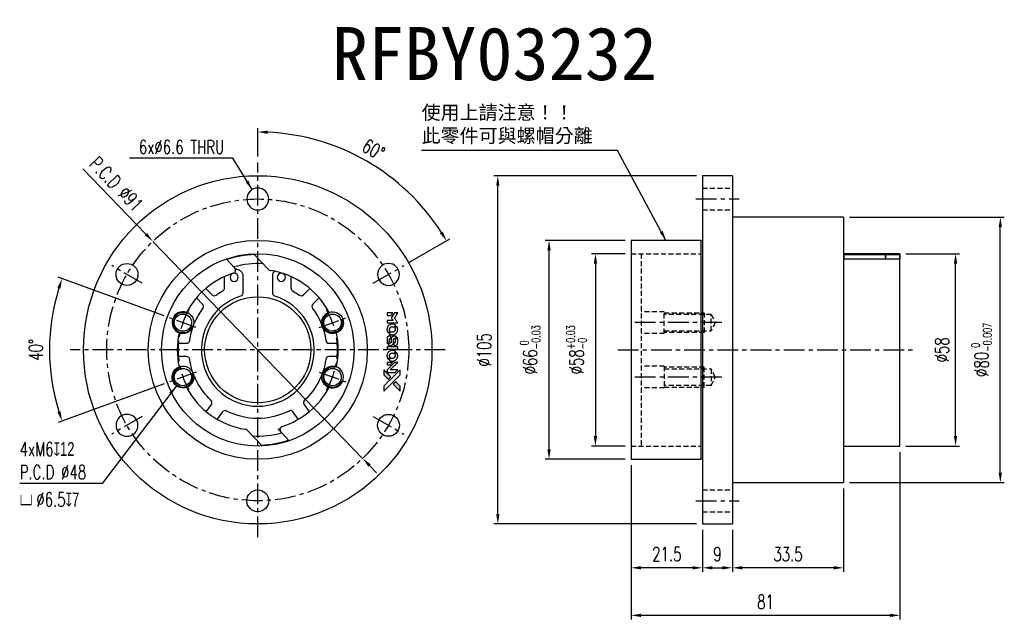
# Model space of a CAD drawing. Header units: millimetres. Extents: x -72 to 225, y -81 to 100.
import ezdxf
from ezdxf.enums import TextEntityAlignment as Align

# ---------------------------------------------------------------- set-up
doc = ezdxf.new("R2010")
doc.units = ezdxf.units.MM
doc.linetypes.add('CENTER', pattern=[2, 1.25, -0.25, 0.25, -0.25])
doc.linetypes.add('DASHED', pattern=[0.75, 0.5, -0.25])
for name, color, linetype in [('CHA', 7, 'Continuous'), ('CL', 1, 'CENTER'), ('DIM', 4, 'Continuous'), ('HID', 2, 'DASHED'), ('OUT', 3, 'Continuous')]:
    doc.layers.add(name, color=color, linetype=linetype)
doc.styles.add('DIM-7', font='SIMPLEX.shx', dxfattribs={"width": 0.7, "bigfont": 'chineset.shx'})
doc.styles.add('T', font='kaiu.ttf')
doc.dimstyles.new('CNS', dxfattribs={"dimtxt": 3.5, "dimasz": 2.5, "dimexe": 1, "dimexo": 1.5, "dimgap": 0.09, "dimtad": 0, "dimdsep": 46, "dimtxsty": 'DIM-7', "dimcen": 0.09, "dimclrd": 1, "dimclre": 1, "dimclrt": 4, "dimadec": 0, "dimazin": 0, "dimtfac": 1, "dimtix": 1, "dimtmove": 2, "dimatfit": 3, "dimfxl": 1, "dimtvp": 0.971429, "dimtolj": 1, "dimarcsym": 0})

# ---------------------------------------------------------------- blocks, each defined once
blk = doc.blocks.new('*D0')
at = {"layer": 'DEFPOINTS', "color": 0}
for p in [(112.5, 29), (101.74, -29), (112.5, -29)]:
    blk.add_point(p, dxfattribs=at)
at = {"layer": 'DIM', "color": 0, "lineweight": -2}
for p, q in [((110.7, 29), (100.54, 29)), ((101.74, 26), (101.74, -26)), ((110.7, -29), (100.54, -29))]:
    blk.add_line(p, q, dxfattribs=at)
at = {"layer": 'DIM', "color": 0}
for points in [[(101.24, 26), (102.24, 26), (101.74, 29)], [(101.24, -26), (102.24, -26), (101.74, -29)]]:
    blk.add_solid(points, dxfattribs=at)
at = {"layer": 'DIM', "color": 0, "insert": (96.03, 0), "char_height": 4.2, "attachment_point": 5, "rotation": 90, "style": 'DIM-7'}
blk.add_mtext('\\A1;%%C58{\\H2.52;\\S+0.03^ -0;}', dxfattribs=at)
blk = doc.blocks.new('*D1')
at = {"layer": 'DEFPOINTS', "color": 0}
for p in [(87.77, 33), (112.5, 33), (112.5, -33)]:
    blk.add_point(p, dxfattribs=at)
at = {"layer": 'DIM', "color": 0, "lineweight": -2}
for p, q in [((110.7, 33), (86.57, 33)), ((87.77, -30), (87.77, 30)), ((110.7, -33), (86.57, -33))]:
    blk.add_line(p, q, dxfattribs=at)
at = {"layer": 'DIM', "color": 0}
for points in [[(87.27, 30), (88.27, 30), (87.77, 33)], [(87.27, -30), (88.27, -30), (87.77, -33)]]:
    blk.add_solid(points, dxfattribs=at)
at = {"layer": 'DIM', "color": 0, "insert": (82.06, 0), "char_height": 4.2, "attachment_point": 5, "rotation": 90, "style": 'DIM-7'}
blk.add_mtext('\\A1;%%C66{\\H2.52;\\S 0^ -0.03;}', dxfattribs=at)
blk = doc.blocks.new('*D2')
at = {"layer": 'DEFPOINTS', "color": 0}
for p in [(72.33, 52.5), (134, 52.5), (134, -52.5)]:
    blk.add_point(p, dxfattribs=at)
at = {"layer": 'DIM', "color": 0, "lineweight": -2}
for p, q in [((132.2, 52.5), (71.13, 52.5)), ((72.33, -49.5), (72.33, 49.5)), ((132.2, -52.5), (71.13, -52.5))]:
    blk.add_line(p, q, dxfattribs=at)
at = {"layer": 'DIM', "color": 0}
for points in [[(71.83, 49.5), (72.83, 49.5), (72.33, 52.5)], [(71.83, -49.5), (72.83, -49.5), (72.33, -52.5)]]:
    blk.add_solid(points, dxfattribs=at)
at = {"layer": 'DIM', "color": 0, "insert": (68.25, 0), "char_height": 4.2, "attachment_point": 5, "rotation": 90, "style": 'DIM-7'}
blk.add_mtext('\\A1;%%C105', dxfattribs=at)
blk = doc.blocks.new('*D3')
at = {"layer": 'DEFPOINTS', "color": 0}
for p in [(112.5, -33), (134, -52.5), (112.5, -65.71)]:
    blk.add_point(p, dxfattribs=at)
at = {"layer": 'DIM', "color": 0, "lineweight": -2}
for p, q in [((112.5, -34.8), (112.5, -66.91)), ((134, -54.3), (134, -66.91)), ((131, -65.71), (115.5, -65.71))]:
    blk.add_line(p, q, dxfattribs=at)
at = {"layer": 'DIM', "color": 0}
for points in [[(115.5, -65.21), (115.5, -66.21), (112.5, -65.71)], [(131, -65.21), (131, -66.21), (134, -65.71)]]:
    blk.add_solid(points, dxfattribs=at)
at = {"layer": 'DIM', "color": 0, "insert": (123.25, -61.63), "char_height": 4.2, "attachment_point": 5, "style": 'DIM-7'}
blk.add_mtext('\\A1;21.5', dxfattribs=at)
blk = doc.blocks.new('*D4')
at = {"layer": 'DEFPOINTS', "color": 0}
for p in [(134, -52.5), (143, -52.5), (143, -65.71)]:
    blk.add_point(p, dxfattribs=at)
at = {"layer": 'DIM', "color": 0, "lineweight": -2}
for p, q in [((134, -54.3), (134, -66.91)), ((143, -54.3), (143, -66.91)), ((137, -65.71), (140, -65.71))]:
    blk.add_line(p, q, dxfattribs=at)
at = {"layer": 'DIM', "color": 0}
for points in [[(137, -65.21), (137, -66.21), (134, -65.71)], [(140, -65.21), (140, -66.21), (143, -65.71)]]:
    blk.add_solid(points, dxfattribs=at)
at = {"layer": 'DIM', "color": 0, "insert": (138.5, -61.63), "char_height": 4.2, "attachment_point": 5, "style": 'DIM-7'}
blk.add_mtext('\\A1;9', dxfattribs=at)
blk = doc.blocks.new('*D5')
at = {"layer": 'DEFPOINTS', "color": 0}
for p in [(176.5, -40), (143, -52.5), (143, -65.71)]:
    blk.add_point(p, dxfattribs=at)
at = {"layer": 'DIM', "color": 0, "lineweight": -2}
for p, q in [((176.5, -41.8), (176.5, -66.91)), ((143, -54.3), (143, -66.91)), ((173.5, -65.71), (146, -65.71))]:
    blk.add_line(p, q, dxfattribs=at)
at = {"layer": 'DIM', "color": 0}
for points in [[(146, -65.21), (146, -66.21), (143, -65.71)], [(173.5, -65.21), (173.5, -66.21), (176.5, -65.71)]]:
    blk.add_solid(points, dxfattribs=at)
at = {"layer": 'DIM', "color": 0, "insert": (159.75, -61.63), "char_height": 4.2, "attachment_point": 5, "style": 'DIM-7'}
blk.add_mtext('\\A1;33.5', dxfattribs=at)
blk = doc.blocks.new('*D6')
at = {"layer": 'DEFPOINTS', "color": 0}
for p in [(193.5, -29), (112.5, -33), (112.5, -80.05)]:
    blk.add_point(p, dxfattribs=at)
at = {"layer": 'DIM', "color": 0, "lineweight": -2}
for p, q in [((193.5, -30.8), (193.5, -81.25)), ((112.5, -34.8), (112.5, -81.25)), ((190.5, -80.05), (115.5, -80.05))]:
    blk.add_line(p, q, dxfattribs=at)
at = {"layer": 'DIM', "color": 0}
for points in [[(115.5, -79.55), (115.5, -80.55), (112.5, -80.05)], [(190.5, -79.55), (190.5, -80.55), (193.5, -80.05)]]:
    blk.add_solid(points, dxfattribs=at)
at = {"layer": 'DIM', "color": 0, "insert": (153, -75.97), "char_height": 4.2, "attachment_point": 5, "style": 'DIM-7'}
blk.add_mtext('\\A1;81', dxfattribs=at)
blk = doc.blocks.new('*D7')
at = {"layer": 'DEFPOINTS', "color": 0}
for p in [(193.5, 29), (210.25, 29), (193.5, -29)]:
    blk.add_point(p, dxfattribs=at)
at = {"layer": 'DIM', "color": 0, "lineweight": -2}
for p, q in [((195.3, 29), (211.45, 29)), ((210.25, -26), (210.25, 26)), ((195.3, -29), (211.45, -29))]:
    blk.add_line(p, q, dxfattribs=at)
at = {"layer": 'DIM', "color": 0}
for points in [[(209.75, 26), (210.75, 26), (210.25, 29)], [(209.75, -26), (210.75, -26), (210.25, -29)]]:
    blk.add_solid(points, dxfattribs=at)
at = {"layer": 'DIM', "color": 0, "insert": (206.17, 0), "char_height": 4.2, "attachment_point": 5, "rotation": 90, "style": 'DIM-7'}
blk.add_mtext('\\A1;%%C58', dxfattribs=at)
blk = doc.blocks.new('*D8')
at = {"layer": 'DEFPOINTS', "color": 0}
for p in [(176.5, 40), (223.74, 40), (176.5, -40)]:
    blk.add_point(p, dxfattribs=at)
at = {"layer": 'DIM', "color": 0, "lineweight": -2}
for p, q in [((178.3, 40), (224.94, 40)), ((223.74, -37), (223.74, 37)), ((178.3, -40), (224.94, -40))]:
    blk.add_line(p, q, dxfattribs=at)
at = {"layer": 'DIM', "color": 0}
for points in [[(223.24, 37), (224.24, 37), (223.74, 40)], [(223.24, -37), (224.24, -37), (223.74, -40)]]:
    blk.add_solid(points, dxfattribs=at)
at = {"layer": 'DIM', "color": 0, "insert": (218.03, 0), "char_height": 4.2, "attachment_point": 5, "rotation": 90, "style": 'DIM-7'}
blk.add_mtext('\\A1;%%C80{\\H2.52;\\S 0^ -0.007;}', dxfattribs=at)
blk = doc.blocks.new('*D9')
at = {"layer": 'DEFPOINTS', "color": 0}
for p in [(-26.55, 9.66), (-62.32, 7.28), (-18.51, 6.74), (-18.51, -6.74), (-26.55, -9.66)]:
    blk.add_point(p, dxfattribs=at)
at = {"layer": 'DIM', "color": 0, "lineweight": -2}
for p, q in [((-28.24, 10.28), (-60.09, 21.87)), ((-28.24, -10.28), (-60.09, -21.87))]:
    blk.add_line(p, q, dxfattribs=at)
blk.add_arc((0, 0), 62.75, 162.7396, 197.2604, dxfattribs=at)
at = {"layer": 'DIM', "color": 0}
for points in [[(-60.39, 18.78), (-59.45, 18.46), (-58.96, 21.46)], [(-59.45, -18.46), (-60.39, -18.78), (-58.96, -21.46)]]:
    blk.add_solid(points, dxfattribs=at)
at = {"layer": 'DIM', "color": 0, "insert": (-66.83, 0), "char_height": 4.2, "attachment_point": 5, "rotation": 90, "style": 'DIM-7'}
blk.add_mtext('\\A1;40°', dxfattribs=at)
blk = doc.blocks.new('*D10')
at = {"layer": 'DEFPOINTS', "color": 0}
for p in [(0, 56.5), (42.22, 50.32), (43.99, 25.4), (34.81, 20.1), (0, -56.5)]:
    blk.add_point(p, dxfattribs=at)
at = {"layer": 'DIM', "color": 0, "lineweight": -2}
for p, q in [((0, 58.3), (0, 66.89)), ((45.55, 26.3), (57.92, 33.44))]:
    blk.add_line(p, q, dxfattribs=at)
blk.add_arc((0, 0), 65.69, 32.6171, 87.3829, dxfattribs=at)
at = {"layer": 'DIM', "color": 0}
for points in [[(2.99, 65.12), (3.01, 66.12), (0, 65.69)], [(55.75, 35.67), (54.9, 35.15), (56.89, 32.84)]]:
    blk.add_solid(points, dxfattribs=at)
at = {"layer": 'DIM', "color": 0, "insert": (34.88, 60.42), "char_height": 4.2, "attachment_point": 5, "rotation": 330, "style": 'DIM-7'}
blk.add_mtext('\\A1;60°', dxfattribs=at)
blk = doc.blocks.new('*D11')
at = {"layer": 'DEFPOINTS', "color": 0}
for p in [(-31.61, 32.72), (31.61, -32.72)]:
    blk.add_point(p, dxfattribs=at)
at = {"layer": 'DIM', "color": 0, "lineweight": -2}
for p, q in [((-52.7, 54.55), (-33.7, 34.88)), ((31.61, -32.72), (-31.61, 32.72)), ((33.7, -34.88), (35.78, -37.04))]:
    blk.add_line(p, q, dxfattribs=at)
at = {"layer": 'DIM', "color": 0}
for points in [[(-33.34, 35.23), (-34.06, 34.53), (-31.61, 32.72)], [(34.06, -34.53), (33.34, -35.23), (31.61, -32.72)]]:
    blk.add_solid(points, dxfattribs=at)
at = {"layer": 'DIM', "color": 0, "insert": (-42.59, 49.96), "char_height": 4.2, "attachment_point": 5, "rotation": 314.0106, "style": 'DIM-7'}
blk.add_mtext('\\A1;P.C.D ∅91', dxfattribs=at)

msp = doc.modelspace()

# ---------------------------------------------------------------- hatches: boundary and pattern name
at = {"layer": 'DIM'}
h = msp.add_hatch(color=7, dxfattribs=at)
h.dxf.hatch_style = 1
h.paths.add_polyline_path([(42.904, -12.445), (42.904, -11.682), (42.904, -10.92), (42.242, -10.263, 0.000288), (41.988, -10.011, 0.0004789), (41.774, -9.799, 0.000013), (41.579, -9.607, 0.197177), (41.576, -9.606, 0.1974966), (41.574, -9.607, 0.00004), (41.463, -9.717, 0.0008343), (41.34, -9.839, 0.0005055), (41.195, -9.984), (40.817, -10.362), (41.861, -11.403)])
h.paths.add_polyline_path([(39.334, -8.875), (39.712, -8.496, 0.0004761), (39.858, -8.351, 0.0007888), (39.98, -8.228, 0.000035), (40.09, -8.116, 0.1975803), (40.091, -8.114, 0.198396), (40.09, -8.111, 0.000019), (39.94, -7.96, 0.000582), (39.773, -7.793, 0.000351), (39.576, -7.596, 0.000108), (38.737, -6.761, 0.0006916), (38.312, -6.339, 0.0000771), (38.018, -6.048, 0.1975268), (38.008, -6.044, 0.4101817), (38.003, -6.049, 0.0004931), (38.001, -6.204, 0.0024238), (37.999, -6.42, 0.0005294), (37.999, -6.792), (37.999, -7.54), (38.666, -8.207)])

# ---------------------------------------------------------------- linework, layer by layer
at = {"layer": 'CL', "color": 7, "ltscale": 5}
for p, q in [((0, -56.5), (0, 56.5)), ((132.002, 45.5), (145.002, 45.5)), ((-34.814, 20.1), (-43.994, 25.4)), ((34.814, 20.1), (43.994, 25.4)), ((-18.512, 6.738), (-26.546, 9.662)), ((18.512, 6.738), (26.546, 9.662)), ((139.852, 8.208), (113.502, 8.208)), ((56.5, 0), (-56.5, 0)), ((108.502, 0), (197.502, 0)), ((-18.512, -6.738), (-26.546, -9.662)), ((18.512, -6.738), (26.546, -9.662)), ((139.852, -8.208), (113.502, -8.208)), ((-34.814, -20.1), (-43.994, -25.4)), ((34.814, -20.1), (43.994, -25.4)), ((132.002, -45.5), (145.002, -45.5))]:
    msp.add_line(p, q, dxfattribs=at)
msp.add_circle((0, 0), 45.5, dxfattribs=at)
for start, end in [(149.72829, 210.27171), (329.72829, 30.27171)]:
    msp.add_arc((0, 0), 24, start, end, dxfattribs=at)
at = {"layer": 'DIM', "color": 7}
for points in [[(41.682, 11.154), (41.196, 11.154), (41.115, 11.021, -0.000297), (41.065, 10.939, -0.000037), (40.956, 10.761, -0.000043), (40.827, 10.55, -0.000036), (40.689, 10.325, 0.000044), (40.554, 10.105, 0.000063), (40.434, 9.909, 0.000035), (40.332, 9.743, 0.0009), (40.305, 9.698), (40.265, 9.633), (40.318, 9.548, 0.001175), (40.348, 9.499, 0.000208), (40.405, 9.407, 0.000225), (40.472, 9.299, 0.000203), (40.542, 9.188, -0.000711), (40.608, 9.082, -0.001119), (40.664, 8.99, -0.000263), (40.714, 8.91, -0.04589), (40.718, 8.901, -0.519312), (40.713, 8.893, -0.001914), (40.583, 8.891, -0.003124), (40.368, 8.889, -0.000285), (39.833, 8.889), (38.944, 8.889), (38.944, 8.578, 0.001727), (38.944, 8.356, 0.025279), (38.949, 8.278, 0.073886), (38.961, 8.232, 0.07426), (38.986, 8.192, 0.03264), (38.995, 8.182, 0.01784), (39.009, 8.17, 0.017712), (39.023, 8.16, 0.026854), (39.036, 8.152), (39.067, 8.135), (40.619, 8.133), (42.17, 8.131), (42.159, 8.148, -0.004595), (42.152, 8.16, -0.00016), (42.122, 8.207, -0.000298), (42.088, 8.263, -0.000208), (42.049, 8.326, 0.000986), (41.934, 8.511, 0.00025), (41.746, 8.811, 0.000268), (41.546, 9.13, 0.000436), (41.376, 9.401, -0.002932), (41.32, 9.491, -0.004718), (41.274, 9.567, -0.001113), (41.234, 9.635, -0.227179), (41.234, 9.642, -0.045982), (41.238, 9.65, -0.000145), (41.293, 9.741, -0.000825), (41.356, 9.843, -0.000517), (41.43, 9.962, 0.000056), (41.685, 10.373, 0.000289), (41.826, 10.599, 0.000481), (41.93, 10.768, 0.000418), (42.04, 10.946), (42.168, 11.154)], [(39.799, 11.154), (38.944, 11.154), (38.944, 10.842, 0.000842), (38.944, 10.644, 0.010591), (38.946, 10.569, 0.028995), (38.95, 10.527, 0.069543), (38.959, 10.498, 0.051063), (38.976, 10.47, 0.039932), (38.999, 10.444, 0.039414), (39.026, 10.421, 0.045845), (39.056, 10.405, 0.094811), (39.085, 10.398, 0.007124), (39.169, 10.395, 0.004713), (39.313, 10.393, 0.000534), (39.637, 10.393), (40.192, 10.393), (40.24, 10.472, 0.000828), (40.381, 10.7, 0.000879), (40.518, 10.925, 0.000048), (40.652, 11.144, 0.137596), (40.654, 11.15, 0.413028), (40.652, 11.152, 0.000016), (40.403, 11.153, 0.000623), (40.127, 11.154, 0.000374)], [(41.499, 7.446, 0.064158), (41.127, 7.645, 0.06356), (40.714, 7.744, 0.064004), (40.293, 7.736, 0.066747), (39.894, 7.621, 0.04321), (39.645, 7.484, 0.044737), (39.426, 7.308, 0.044901), (39.242, 7.097, 0.044184), (39.098, 6.855, 0.026293), (39.021, 6.671, 0.033344), (38.97, 6.494, 0.033227), (38.944, 6.311, 0.025815), (38.938, 6.11, 0.023119), (38.952, 5.918, 0.031044), (38.983, 5.746, 0.031337), (39.035, 5.581, 0.024258), (39.112, 5.408, 0.015622), (39.144, 5.348, 0.008495), (39.188, 5.275, 0.008415), (39.233, 5.207, 0.020814), (39.269, 5.158), (39.286, 5.136), (39.52, 5.367, 0.002843), (39.693, 5.54, 0.033917), (39.755, 5.612, 0.087906), (39.782, 5.666, 0.073302), (39.791, 5.729, 0.022047), (39.79, 5.76, 0.026465), (39.786, 5.788, 0.022233), (39.778, 5.82, 0.009985), (39.765, 5.861, -0.039011), (39.728, 6.01, -0.044398), (39.716, 6.157, -0.045096), (39.731, 6.301, -0.04265), (39.771, 6.444, -0.071154), (39.882, 6.644, -0.068827), (40.045, 6.809, -0.068713), (40.247, 6.922, -0.070507), (40.471, 6.976, -0.028605), (40.567, 6.98, -0.031418), (40.659, 6.972, -0.031044), (40.751, 6.953, -0.02668), (40.845, 6.921, 0.038913), (40.9, 6.904, 0.043732), (40.955, 6.897, 0.047754), (41.006, 6.899, 0.075756), (41.047, 6.912, 0.07294), (41.069, 6.926, 0.003456), (41.133, 6.985, 0.005023), (41.213, 7.063, 0.002422), (41.316, 7.163, 0.000819), (41.407, 7.254, 0.001349), (41.484, 7.331, 0.0001), (41.552, 7.401, 0.205335), (41.554, 7.404, 0.219821), (41.552, 7.406, 0.002494), (41.538, 7.418, 0.007089), (41.52, 7.431, 0.004494)], [(42.153, 6.313, 0.024131), (42.132, 6.45, 0.022344), (42.097, 6.589, 0.021883), (42.049, 6.727, 0.020884), (41.988, 6.863, 0.010669), (41.948, 6.94, 0.010389), (41.904, 7.016, 0.010913), (41.861, 7.083, 0.022227), (41.824, 7.134), (41.809, 7.153), (41.569, 6.909, 0.002452), (41.476, 6.814, 0.003628), (41.396, 6.729, 0.001662), (41.328, 6.656, 0.070159), (41.316, 6.639, 0.047671), (41.311, 6.625, 0.018624), (41.306, 6.605, 0.017921), (41.302, 6.582, 0.018804), (41.3, 6.56, 0.018255), (41.3, 6.53, 0.041312), (41.302, 6.507, 0.037164), (41.308, 6.483, 0.012342), (41.321, 6.449, -0.015101), (41.351, 6.368, -0.035998), (41.367, 6.305, -0.033244), (41.374, 6.238, -0.011249), (41.377, 6.14, -0.004059), (41.376, 6.06, -0.019693), (41.373, 6.015, -0.027943), (41.368, 5.978, -0.014411), (41.357, 5.932, -0.033089), (41.319, 5.823, -0.033887), (41.268, 5.721, -0.034021), (41.204, 5.627, -0.033942), (41.127, 5.542, -0.02816), (41.04, 5.467, -0.035032), (40.95, 5.407, -0.035269), (40.854, 5.362, -0.029196), (40.746, 5.326, -0.037862), (40.621, 5.303, -0.043657), (40.5, 5.301, -0.043064), (40.38, 5.32, -0.035184), (40.255, 5.36, 0.033699), (40.196, 5.38, 0.052815), (40.143, 5.387, 0.059167), (40.094, 5.383, 0.058972), (40.048, 5.368, 0.059208), (40.012, 5.346, 0.021125), (39.966, 5.306, 0.008691), (39.891, 5.232, 0.000851), (39.712, 5.051, 0.001873), (39.622, 4.958, 0.013884), (39.58, 4.912, 0.022355), (39.558, 4.884, 0.341453), (39.558, 4.873, 0.073011), (39.584, 4.85, 0.004587), (39.669, 4.794, 0.00748), (39.758, 4.74, 0.016837), (39.827, 4.702, 0.028606), (39.994, 4.628, 0.031352), (40.165, 4.576, 0.031004), (40.342, 4.546, 0.0268), (40.53, 4.536, 0.026698), (40.73, 4.547, 0.03002), (40.919, 4.579, 0.030357), (41.101, 4.633, 0.028554), (41.28, 4.709, 0.062944), (41.611, 4.93, 0.062206), (41.878, 5.227, 0.062448), (42.063, 5.579, 0.064355), (42.153, 5.963, 0.017377), (42.158, 6.039, 0.008369), (42.16, 6.138, 0.008367), (42.158, 6.236, 0.01757)], [(40.077, 4.051, 0.065483), (40.058, 4.088, 0.053271), (40.03, 4.122, 0.052018), (39.994, 4.15, 0.0556), (39.954, 4.169, 0.036839), (39.928, 4.176, 0.026922), (39.899, 4.18, 0.016905), (39.858, 4.182, 0.004317), (39.791, 4.182, 0.016369), (39.652, 4.177, 0.029936), (39.54, 4.162, 0.03418), (39.441, 4.136, 0.031327), (39.344, 4.096, 0.046935), (39.225, 4.024, 0.054053), (39.127, 3.933, 0.053701), (39.051, 3.824, 0.045364), (38.994, 3.694, 0.032479), (38.964, 3.579, 0.03386), (38.95, 3.463, 0.013578), (38.945, 3.28, 0.001155), (38.946, 2.81, 0.000413), (38.948, 2.406, 0.005008), (38.95, 2.251, 0.013199), (38.955, 2.163, 0.033956), (38.964, 2.101, 0.013909), (38.98, 2.036, 0.010864), (39.001, 1.966, 0.010938), (39.023, 1.902, 0.028702), (39.043, 1.858), (39.06, 1.825), (39.388, 2.149), (39.717, 2.473), (39.717, 2.851, -0.001504), (39.717, 3.013, -0.00328), (39.718, 3.138, -0.001901), (39.721, 3.235, -0.061333), (39.724, 3.258, -0.063621), (39.738, 3.291, -0.048633), (39.761, 3.323, -0.046769), (39.79, 3.35, -0.047961), (39.824, 3.372, -0.02678), (39.853, 3.385, -0.050957), (39.877, 3.392, -0.029398), (39.91, 3.395, -0.00401), (39.979, 3.398), (40.091, 3.401), (40.091, 3.705, 0.001061), (40.09, 3.887, 0.009147), (40.089, 3.969, 0.020721), (40.084, 4.017, 0.051619)], [(41.74, 4.008, 0.023289), (41.663, 4.058, 0.026845), (41.586, 4.097, 0.026047), (41.502, 4.129, 0.019751), (41.408, 4.155, 0.013249), (41.355, 4.166, 0.025169), (41.312, 4.172, 0.016532), (41.258, 4.174, 0.002937), (41.156, 4.175, 0.003317), (41.066, 4.174, 0.011808), (41.008, 4.172, 0.01777), (40.964, 4.168, 0.021476), (40.924, 4.161, 0.04325), (40.753, 4.108, 0.045753), (40.597, 4.027, 0.04649), (40.461, 3.92, 0.047672), (40.349, 3.791, 0.025315), (40.313, 3.735, 0.015208), (40.276, 3.666, 0.01512), (40.243, 3.594, 0.022488), (40.219, 3.529, 0.027857), (40.192, 3.427, 0.034138), (40.18, 3.33, 0.014286), (40.175, 3.182, 0.00124), (40.174, 2.806, -0.00103), (40.173, 2.575, -0.002552), (40.172, 2.405, -0.001594), (40.169, 2.277, -0.047676), (40.166, 2.245, -0.085307), (40.143, 2.188, -0.097789), (40.104, 2.146, -0.085947), (40.047, 2.118, -0.051339), (39.973, 2.104, 0.014634), (39.947, 2.101, 0.015028), (39.922, 2.097, 0.014927), (39.901, 2.092, 0.059415), (39.888, 2.087, 0.070595), (39.861, 2.067, 0.00028), (39.592, 1.801, 0.000111), (39.316, 1.528, 0.200239), (39.311, 1.516, 0.268906), (39.316, 1.509, 0.001866), (39.382, 1.471, 0.007532), (39.446, 1.436, 0.017818), (39.495, 1.413, 0.013256), (39.549, 1.391, 0.011636), (39.607, 1.371, 0.011528), (39.666, 1.353, 0.012303), (39.724, 1.339, 0.0423), (39.815, 1.327, 0.013657), (39.952, 1.324, 0.013857), (40.09, 1.329, 0.037428), (40.186, 1.342, 0.014927), (40.251, 1.358, 0.0122), (40.319, 1.379, 0.012518), (40.382, 1.402, 0.023062), (40.432, 1.424, 0.065961), (40.614, 1.547, 0.06055), (40.763, 1.716, 0.059676), (40.869, 1.918, 0.060497), (40.923, 2.139, 0.025683), (40.927, 2.186, 0.001528), (40.929, 2.329, 0.002124), (40.931, 2.509, 0.001173), (40.931, 2.729, -0.000809), (40.932, 3.115, -0.017164), (40.936, 3.23, -0.063931), (40.948, 3.29, -0.108429), (40.975, 3.334, -0.052941), (41.004, 3.359, -0.063675), (41.036, 3.375, -0.050562), (41.077, 3.385, -0.020337), (41.134, 3.391, 0.009897), (41.169, 3.394, 0.016482), (41.198, 3.398, 0.019019), (41.221, 3.403, 0.06043), (41.236, 3.408, 0.076267), (41.27, 3.433, 0.00054), (41.519, 3.685, 0.000307), (41.774, 3.944, 0.142594), (41.785, 3.964, 0.232419), (41.783, 3.97, 0.022995), (41.773, 3.982, 0.024627), (41.758, 3.995, 0.015407)], [(42.156, 3.305, 0.018538), (42.15, 3.354, 0.010695), (42.139, 3.411, 0.01068), (42.125, 3.469, 0.017678), (42.111, 3.517, 0.013849), (42.092, 3.571, 0.011814), (42.068, 3.627, 0.004513), (42.044, 3.679, 0.290035), (42.036, 3.684, 0.196418), (42.032, 3.682, 0.000124), (41.938, 3.59, 0.001477), (41.833, 3.486, 0.000898), (41.709, 3.363), (41.389, 3.043), (41.387, 2.641, -0.001471), (41.385, 2.338, -0.028714), (41.378, 2.245, -0.097073), (41.361, 2.192, -0.084199), (41.325, 2.148, -0.042698), (41.296, 2.126, -0.053912), (41.266, 2.112, -0.051004), (41.232, 2.104, -0.032967), (41.192, 2.101, 0.00807), (41.172, 2.101, 0.003023), (41.143, 2.1, 0.002994), (41.112, 2.098, 0.003629), (41.082, 2.096), (41.014, 2.092), (41.014, 1.784, 0.001618), (41.014, 1.638, 0.005206), (41.016, 1.54, 0.00535), (41.018, 1.472, 0.060675), (41.023, 1.446, 0.048484), (41.029, 1.431, 0.02389), (41.039, 1.414, 0.022812), (41.052, 1.396, 0.02462), (41.066, 1.38, 0.061781), (41.105, 1.349, 0.080179), (41.147, 1.332, 0.048561), (41.207, 1.323, 0.010021), (41.313, 1.321, 0.016602), (41.456, 1.326, 0.031409), (41.571, 1.341, 0.036474), (41.67, 1.368, 0.03439), (41.767, 1.41, 0.065928), (41.919, 1.516, 0.069066), (42.036, 1.656, 0.065697), (42.114, 1.829, 0.051559), (42.153, 2.032, 0.020904), (42.158, 2.14, 0.000451), (42.16, 2.671, 0.000419), (42.16, 3.204, 0.022759)], [(40.554, 0.952), (38.947, 0.95), (38.947, 0.635), (38.947, 0.32), (38.967, 0.282, 0.071429), (38.989, 0.251, 0.054799), (39.021, 0.224, 0.053585), (39.059, 0.204, 0.060698), (39.098, 0.194, 0.033975), (39.164, 0.189, 0.000112), (39.981, 0.189, 0.000726), (40.781, 0.19, 0.001084), (41.481, 0.194), (42.161, 0.199), (42.161, 0.576), (42.161, 0.954)], [(41.497, -0.484, 0.018008), (41.427, -0.438, 0.009842), (41.339, -0.387, 0.009807), (41.247, -0.339, 0.015716), (41.167, -0.302, 0.048467), (40.88, -0.212, 0.045841), (40.575, -0.176, 0.046006), (40.269, -0.197, 0.049638), (39.981, -0.273, 0.064819), (39.606, -0.472, 0.06695), (39.299, -0.758, 0.066691), (39.078, -1.116, 0.063505), (38.954, -1.526, 0.03135), (38.943, -1.631, 0.010439), (38.94, -1.785, 0.010391), (38.943, -1.939, 0.032408), (38.954, -2.042, 0.015696), (38.979, -2.164, 0.018095), (39.01, -2.278, 0.018551), (39.049, -2.386, 0.018352), (39.096, -2.492, 0.015568), (39.133, -2.562, 0.009832), (39.18, -2.642, 0.009795), (39.229, -2.716, 0.023727), (39.268, -2.768), (39.285, -2.789), (39.519, -2.558, 0.001528), (39.651, -2.427, 0.010022), (39.716, -2.36, 0.019586), (39.753, -2.317, 0.061865), (39.773, -2.284, 0.055054), (39.789, -2.235, 0.061607), (39.793, -2.185, 0.048725), (39.785, -2.126, 0.020221), (39.763, -2.05, -0.017722), (39.738, -1.968, -0.02685), (39.724, -1.895, -0.02759), (39.718, -1.822, -0.020233), (39.718, -1.741, -0.04793), (39.741, -1.586, -0.048386), (39.792, -1.439, -0.047866), (39.872, -1.304, -0.044964), (39.977, -1.182, -0.04333), (40.103, -1.081, -0.050921), (40.238, -1.009, -0.051473), (40.384, -0.966, -0.0459), (40.541, -0.951, -0.019014), (40.617, -0.954, -0.024114), (40.687, -0.963, -0.025081), (40.753, -0.978, -0.023892), (40.819, -1, 0.008624), (40.87, -1.018, 0.026486), (40.906, -1.029, 0.035074), (40.937, -1.034, 0.02756), (40.97, -1.035, 0.087163), (41.024, -1.024, 0.073291), (41.075, -0.995, 0.028074), (41.148, -0.932, 0.002594), (41.317, -0.764), (41.556, -0.525)], [(42.153, -1.612, 0.023681), (42.132, -1.478, 0.022402), (42.099, -1.345, 0.021929), (42.053, -1.212, 0.020503), (41.995, -1.081, 0.013745), (41.956, -1.006, 0.009767), (41.908, -0.925, 0.009658), (41.86, -0.85, 0.027804), (41.823, -0.802), (41.808, -0.783), (41.572, -1.019, 0.002053), (41.458, -1.133, 0.006738), (41.385, -1.21, 0.007826), (41.336, -1.264, 0.063909), (41.317, -1.292, 0.061532), (41.302, -1.334, 0.068674), (41.299, -1.377, 0.052072), (41.307, -1.429, 0.019648), (41.329, -1.498, -0.018366), (41.356, -1.583, -0.0288), (41.372, -1.658, -0.029061), (41.379, -1.734, -0.019155), (41.379, -1.821, -0.053809), (41.351, -2.01, -0.058833), (41.284, -2.183, -0.058566), (41.178, -2.335, -0.052525), (41.036, -2.466, -0.044733), (40.916, -2.539, -0.040573), (40.78, -2.593, -0.041123), (40.639, -2.624, -0.04951), (40.504, -2.629, -0.017369), (40.441, -2.622, -0.024255), (40.385, -2.612, -0.023787), (40.33, -2.596, -0.015798), (40.268, -2.573, 0.010631), (40.228, -2.558, 0.033653), (40.201, -2.55, 0.037806), (40.175, -2.546, 0.016307), (40.14, -2.545, 0.068179), (40.072, -2.555, 0.095747), (40.017, -2.582, 0.033418), (39.944, -2.647, 0.002133), (39.744, -2.851, 0.001452), (39.633, -2.966, 0.012393), (39.584, -3.019, 0.020479), (39.559, -3.051, 0.344362), (39.559, -3.063, 0.074287), (39.587, -3.088, 0.005454), (39.674, -3.144, 0.008391), (39.766, -3.199, 0.017097), (39.839, -3.239, 0.027375), (39.992, -3.304, 0.02835), (40.149, -3.351, 0.027723), (40.313, -3.381, 0.023913), (40.489, -3.394, 0.027047), (40.699, -3.389, 0.031685), (40.896, -3.36, 0.032425), (41.085, -3.308, 0.031013), (41.267, -3.231, 0.037914), (41.484, -3.102, 0.040153), (41.674, -2.945, 0.039834), (41.838, -2.758, 0.036173), (41.975, -2.541, 0.040752), (42.069, -2.329, 0.035885), (42.131, -2.095, 0.035491), (42.159, -1.852, 0.037615)], [(39.795, -3.771), (38.943, -3.771), (38.945, -4.089), (38.947, -4.406), (38.97, -4.443, 0.03146), (38.982, -4.46, 0.026444), (38.997, -4.476, 0.026444), (39.013, -4.49, 0.031457), (39.03, -4.502), (39.066, -4.525), (39.488, -4.527), (39.909, -4.529), (40.278, -4.156, 0.000745), (40.419, -4.013, 0.001228), (40.538, -3.891, 0.000087), (40.644, -3.781, 0.195134), (40.646, -3.777, 0.412117), (40.644, -3.775, 0.000048), (40.396, -3.773, 0.00109), (40.121, -3.772, 0.000653)], [(41.689, -3.771), (41.201, -3.771), (40.072, -4.902), (38.944, -6.032), (38.946, -6.347, 0.0008), (38.947, -6.55, 0.010795), (38.949, -6.624, 0.030495), (38.954, -6.665, 0.080372), (38.964, -6.692, 0.03816), (38.981, -6.719, 0.041799), (39.002, -6.742, 0.042486), (39.026, -6.761, 0.042078), (39.052, -6.776, 0.099276), (39.091, -6.785, 0.003302), (39.248, -6.787, 0.002586), (39.522, -6.788, 0.000204), (40.252, -6.787), (41.422, -6.785), (41.797, -6.409), (42.172, -6.032), (41.048, -6.029), (39.924, -6.025), (41.036, -4.919, 0.000253), (41.463, -4.493, 0.000412), (41.825, -4.131, 0.000041), (42.149, -3.807, 0.041338), (42.162, -3.792), (42.177, -3.771)], [(41.987, -6.94, -0.000056), (41.53, -7.397, -0.000021), (40.888, -8.037, -0.000021), (40.189, -8.734, -0.000025), (39.534, -9.387), (37.999, -10.919), (38.001, -11.678), (38.002, -12.437), (39.033, -11.413, 0.000274), (39.528, -10.921, 0.000123), (40.178, -10.274, 0.000121), (40.864, -9.589, 0.000165), (41.483, -8.972), (42.904, -7.553), (42.904, -6.789), (42.904, -6.025)], [(39.576, -7.596, 0.000108), (38.737, -6.761, 0.000692), (38.312, -6.339, 0.000077), (38.018, -6.048, 0.197527), (38.008, -6.044, 0.410182), (38.003, -6.049, 0.000493), (38.001, -6.204, 0.002424), (37.999, -6.42, 0.000529), (37.999, -6.792), (37.999, -7.54), (38.666, -8.207), (39.334, -8.875), (39.712, -8.496, 0.000476), (39.858, -8.351, 0.000789), (39.98, -8.228, 0.000035), (40.09, -8.116, 0.19758), (40.091, -8.114, 0.198396), (40.09, -8.111, 0.000019), (39.94, -7.96, 0.000582), (39.773, -7.793, 0.000351)], [(42.242, -10.263, 0.000288), (41.988, -10.011, 0.000479), (41.774, -9.799, 0.000013), (41.579, -9.607, 0.197177), (41.576, -9.606, 0.197497), (41.574, -9.607, 0.00004), (41.463, -9.717, 0.000836), (41.34, -9.839, 0.000505), (41.195, -9.984), (40.817, -10.362), (41.861, -11.403), (42.904, -12.445), (42.904, -11.682), (42.904, -10.92)]]:
    msp.add_lwpolyline(points, format="xyb", close=True, dxfattribs=at)
for centre, start, end in [((-22.553, 8.208), 66.41668, 340), ((22.553, 8.208), 113.58332, 20), ((-22.553, -8.208), 106.41668, 20), ((22.553, -8.208), 75, 340)]:
    msp.add_arc(centre, 3, start, end, dxfattribs=at)
at = {"layer": 'HID', "color": 7, "ltscale": 3}
for p, q in [((134.002, 48.8), (143.002, 48.8)), ((134.002, 42.2), (143.002, 42.2)), ((112.502, 29), (133.502, 29)), ((115.502, 29), (115.502, -29)), ((122.502, 11.458), (115.502, 11.458)), ((122.502, 4.958), (122.502, 11.458)), ((122.502, 11.208), (134.502, 11.208)), ((136.602, 10.708), (122.502, 10.708)), ((134.502, 11.208), (134.502, 5.208)), ((136.602, 10.708), (137.852, 8.208)), ((136.602, 5.708), (136.602, 10.708)), ((137.852, 8.208), (136.602, 5.708)), ((122.502, 4.958), (115.502, 4.958)), ((122.502, 5.708), (136.602, 5.708)), ((134.502, 5.208), (122.502, 5.208)), ((122.502, -4.958), (115.502, -4.958)), ((122.502, -4.958), (122.502, -11.458)), ((134.502, -5.208), (122.502, -5.208)), ((122.502, -5.708), (136.602, -5.708)), ((134.502, -11.208), (134.502, -5.208)), ((137.852, -8.208), (136.602, -5.708)), ((136.602, -5.708), (136.602, -10.708)), ((136.602, -10.708), (137.852, -8.208)), ((122.502, -11.458), (115.502, -11.458)), ((136.602, -10.708), (122.502, -10.708)), ((122.502, -11.208), (134.502, -11.208)), ((112.502, -29), (133.502, -29)), ((134.002, -42.2), (143.002, -42.2)), ((134.002, -48.8), (143.002, -48.8))]:
    msp.add_line(p, q, dxfattribs=at)
at = {"layer": 'OUT', "color": 7}
for p, q in [((143.002, 52.5), (134.002, 52.5)), ((134.002, 52.5), (134.002, 0)), ((143.002, 52.5), (143.002, 0)), ((176.502, 40), (143.002, 40)), ((176.502, 40), (176.502, 0)), ((133.502, 33), (112.502, 33)), ((112.502, 33), (112.502, 0)), ((133.502, 33), (133.502, 0)), ((134.002, 32.75), (133.502, 32.75)), ((-6.957, 24.747), (-9.503, 27.399)), ((-1.308, 28.971), (3.23, 24.246)), ((193.502, 29), (176.502, 29)), ((193.502, 28.971), (176.552, 28.971)), ((176.552, 28.971), (176.552, 27.399)), ((176.552, 28.73), (189.152, 28.73)), ((176.552, 27.399), (193.502, 27.399)), ((189.152, 27.399), (189.152, 28.73)), ((189.152, 28.73), (193.352, 28.73)), ((189.152, 28.73), (189.152, 27.399)), ((193.352, 28.73), (193.352, 27.399)), ((193.502, 29), (193.502, 28.971)), ((193.502, 28.971), (193.502, 27.399)), ((193.502, -29), (193.502, 27.399)), ((-6.957, 24.747), (-6.549, 24.322)), ((-10, 18.705), (-10, 22.092)), ((-4.5, 22.323), (-4.5, 17.139)), ((4.5, 17.139), (4.5, 22.323)), ((10, 22.092), (10, 18.705)), ((-15.675, 18.503), (-13.783, 16.611)), ((13.783, 16.611), (15.675, 18.503)), ((-16.611, 13.783), (-18.503, 15.675)), ((18.503, 15.675), (16.611, 13.783)), ((-24.167, 2), (-21.492, 2)), ((21.492, 2), (24.167, 2)), ((112.502, 0), (112.502, -33)), ((133.502, 0), (133.502, -33)), ((134.002, 0), (134.002, -52.5)), ((143.002, 0), (143.002, -52.5)), ((176.502, 0), (176.502, -40)), ((-21.492, -2), (-24.167, -2)), ((24.167, -2), (21.492, -2)), ((-15.5, -18.65), (-13.965, -16.458)), ((13.965, -16.458), (15.5, -18.65)), ((-10.689, -18.752), (-12.224, -20.944)), ((12.224, -20.944), (10.689, -18.752)), ((-3.23, -24.246), (1.308, -28.971)), ((6.957, -24.747), (6.162, -23.919)), ((9.503, -27.399), (6.957, -24.747)), ((176.502, -29), (193.502, -29)), ((112.502, -33), (133.502, -33)), ((133.502, -32.75), (134.002, -32.75)), ((143.002, -40), (176.502, -40)), ((134.002, -52.5), (143.002, -52.5))]:
    msp.add_line(p, q, dxfattribs=at)
for centre, radius in [((0, 0), 52.5), ((0, 0), 33), ((0, 0), 29), ((-39.404, 22.75), 3.3), ((0, 0), 16), ((-22.553, 8.208), 2.6), ((22.553, 8.208), 2.6), ((-22.553, -8.208), 2.6), ((22.553, -8.208), 2.6), ((39.404, -22.75), 3.3), ((0, -45.5), 3.3)]:
    msp.add_circle(centre, radius, dxfattribs=at)
at = {"layer": 'OUT', "color": 7, "extrusion": (0, 0, -1)}
for centre, radius in [((0, 45.5), 3.3), ((-39.404, 22.75), 3.3), ((7.107, 21.874), 1.25), ((-7.107, 21.874), 1.25), ((39.404, -22.75), 3.3)]:
    msp.add_circle(centre, radius, dxfattribs=at)
at = {"layer": 'OUT', "color": 7}
for centre, radius, start, end in [((0, 0), 28.75, 92.14569, 108.90012), ((-7.678, 24.054), 1, 287.70286, 43.8439), ((0, 0), 26, 86.48888, 106.04726), ((3.951, 24.939), 1, 223.8439, 260.99763), ((0, 0), 24.25, 27.70163, 80.99763), ((0, 0), 24.25, 107.70286, 152.29837), ((-11, 18.705), 1, 300.45839, 360), ((11, 18.705), 1, 180, 239.54161), ((0, 0), 17, 107.79159, 72.20841), ((-13.076, 17.318), 1, 225, 307.05347), ((13.076, 17.318), 1, 232.94653, 315), ((-17.318, 13.076), 1, 322.94653, 45), ((17.318, 13.076), 1, 135, 217.05347), ((-22.553, 8.208), 3.25, 70.55093, 249.44907), ((-22.553, 8.208), 3.25, 56.61413, 70.55095), ((-19.664, 12.592), 2, 236.61413, 246.74709), ((19.664, 12.592), 2, 293.25291, 303.38587), ((0, 0), 24.25, 167.70163, 192.29837), ((-22.553, 8.208), 3.25, 249.44905, 263.38587), ((-23.157, 2.993), 2, 73.25291, 83.38587), ((23.157, 2.993), 2, 96.61413, 106.74709), ((0, 0), 24.25, 347.70163, 12.29837), ((-21.492, 3), 1, 270, 352.05347), ((21.492, 3), 1, 187.94653, 270), ((-21.492, -3), 1, 7.94653, 90), ((21.492, -3), 1, 90, 172.05347), ((-23.157, -2.993), 2, 276.61413, 286.74709), ((22.553, -8.208), 3.25, 250.55093, 69.44907), ((23.157, -2.993), 2, 253.25291, 263.38587), ((22.553, -8.208), 3.25, 69.44905, 83.38587), ((0, 0), 24.25, 207.70163, 260.99763), ((-19.664, -12.592), 2, 113.25291, 123.38587), ((0, 0), 24.25, 287.70286, 332.29837), ((19.664, -12.592), 2, 56.61413, 66.74709), ((22.553, -8.208), 3.25, 236.61413, 250.55095), ((-14.785, -15.884), 1, 325, 47.05347), ((14.785, -15.884), 1, 132.94653, 215), ((-9.87, -19.326), 1, 62.94653, 145), ((9.87, -19.326), 1, 35, 117.05347), ((7.678, -24.054), 1, 107.70286, 223.8439), ((-3.951, -24.939), 1, 43.8439, 80.99763), ((0, 0), 26, 266.48888, 286.04726), ((0, 0), 24.7, 284.44555, 285.78693), ((0, 0), 28.75, 272.14569, 288.90012)]:
    msp.add_arc(centre, radius, start, end, dxfattribs=at)
at = {"layer": 'OUT', "color": 7, "extrusion": (0, 0, -1)}
for centre, radius, start, end in [((6.5, 22.323), 2, 83.92415, 180), ((-6.5, 22.323), 2, 0, 44.12385), ((0, 0), 20.7, 52.94653, 59.54161), ((0, 0), 20.7, 120.45839, 127.05347), ((5.5, 17.139), 1, 180, 252.20841), ((-5.5, 17.139), 1, 287.79159, 0), ((0, 0), 20.7, 7.94653, 37.05347), ((0, 0), 20.7, 142.94653, 172.05347), ((22.553, 8.208), 3.3, 109.57777, 290.42222), ((-22.553, 8.208), 3.3, 249.57777, 70.42222), ((-22.553, 8.208), 3.25, 56.61413, 70.55065), ((-22.553, 8.208), 3.25, 70.55093, 249.44907), ((-22.553, 8.208), 3.25, 249.44905, 263.38587), ((0, 0), 20.7, 312.94653, 352.05347), ((0, 0), 20.7, 187.94653, 227.05347), ((22.553, -8.208), 3.25, 250.55093, 69.44907), ((22.553, -8.208), 3.3, 69.57777, 250.42222), ((22.553, -8.208), 3.25, 69.44905, 83.38587), ((-22.553, -8.208), 3.3, 289.57777, 110.42222), ((22.553, -8.208), 3.25, 236.61413, 250.55095), ((0, 0), 20.7, 242.94653, 297.05347), ((0, 0), 25, 254.50523, 255.1678)]:
    msp.add_arc(centre, radius, start, end, dxfattribs=at)

# ---------------------------------------------------------------- texts
at = {"layer": 'CHA', "color": 7, "style": 'T'}
msp.add_text('RFBY03232', height=16, dxfattribs=at).set_placement((71.315, 89.197), align=Align.MIDDLE)
at = {"layer": 'DIM', "color": 7, "char_height": 4.2, "style": 'DIM-7'}
for s, insert, attachment_point in [('{\\fPMingLiU|b0|i0|c136|p18;\\W1;使用上請注意！！\\P此零件可與螺帽分離}', (49.353, 73.674), 1), ('6x%%C6.6 {\\A1;THRU}', (-10.108, 59.06), 9), ('4xM6{\\Fgdt|c136;x12\\P}P.C.D %%C48', (-71.729, -27.805), 1), ('{\\Fgdt|c136;v }%%C6.5{\\Fgdt|c136;x7}', (-71.729, -43.029), 1)]:
    msp.add_mtext(s, dxfattribs=dict(at, insert=insert, attachment_point=attachment_point))

# ---------------------------------------------------------------- dimensions: what is measured, and where the dimension line sits
at = {"layer": 'DIM', "color": 7}
for base, line1, line2, picture, middle in [((42.222, 50.318), ((34.814, 20.1), (43.994, 25.4)), ((0, -56.5), (0, 56.5)), '*D10', (34.883, 60.419)), ((-62.323, 7.284), ((-18.512, -6.738), (-26.546, -9.662)), ((-18.512, 6.738), (-26.546, 9.662)), '*D9', (-66.827, 0))]:
    dim = msp.add_angular_dim_2l(base=base, line1=line1, line2=line2, dimstyle='CNS', override={"dimscale": 1.2, "dimclrd": 0, "dimclre": 0, "dimclrt": 0}, dxfattribs=at)
    dim.commit()
    dim.dimension.update_dxf_attribs({"geometry": picture, "text_midpoint": middle})
dim = msp.add_diameter_dim_2p(p1=(31.613, -32.724), p2=(-31.613, 32.724), text='P.C.D <>', dimstyle='CNS', override={"dimscale": 1.2, "dimclrd": 0, "dimclre": 0, "dimclrt": 0, "dimtmove": 0}, dxfattribs=at)
dim.commit()
dim.dimension.update_dxf_attribs({"geometry": '*D11', "text_midpoint": (-45.521, 47.12), "dimtype": 163})
for base, p1, p2, override, picture, middle in [((72.325, 52.5), (134.002, -52.5), (134.002, 52.5), {"dimscale": 1.2, "dimclrd": 0, "dimclre": 0, "dimclrt": 0}, '*D2', (68.245, 0)), ((223.738, 40), (176.502, -40), (176.502, 40), {"dimscale": 1.2, "dimclrd": 0, "dimclre": 0, "dimclrt": 0, "dimtol": 1, "dimtm": 0.007, "dimtfac": 0.6, "dimtdec": 3}, '*D8', (218.026, 0)), ((87.768, 33), (112.502, -33), (112.502, 33), {"dimscale": 1.2, "dimclrd": 0, "dimclre": 0, "dimclrt": 0, "dimtol": 1, "dimtm": 0.03, "dimtfac": 0.6}, '*D1', (82.056, 0)), ((101.742, -29), (112.502, 29), (112.502, -29), {"dimscale": 1.2, "dimse1": 0, "dimsd1": 0, "dimclrd": 0, "dimclre": 0, "dimclrt": 0, "dimtol": 1, "dimtp": 0.03, "dimtm": 1e-09, "dimtfac": 0.6}, '*D0', (96.03, 0)), ((210.253, 29), (193.502, -29), (193.502, 29), {"dimscale": 1.2, "dimclrd": 0, "dimclre": 0, "dimclrt": 0}, '*D7', (206.173, 0))]:
    dim = msp.add_linear_dim(base=base, p1=p1, p2=p2, angle=90, text='%%C<>', dimstyle='CNS', override=override, dxfattribs=at)
    dim.commit()
    dim.dimension.update_dxf_attribs({"geometry": picture, "text_midpoint": middle})
for base, p1, p2, picture, middle in [((112.502, -80.046), (193.502, -29), (112.502, -33), '*D6', (153.002, -75.966)), ((112.502, -65.713), (134.002, -52.5), (112.502, -33), '*D3', (123.252, -61.633)), ((143.002, -65.713), (176.502, -40), (143.002, -52.5), '*D5', (159.752, -61.633)), ((143.002, -65.713), (134.002, -52.5), (143.002, -52.5), '*D4', (138.502, -61.633))]:
    dim = msp.add_linear_dim(base=base, p1=p1, p2=p2, dimstyle='CNS', override={"dimscale": 1.2, "dimclrd": 0, "dimclre": 0, "dimclrt": 0}, dxfattribs=at)
    dim.commit()
    dim.dimension.update_dxf_attribs({"geometry": picture, "text_midpoint": middle})

# ---------------------------------------------------------------- leaders
at = {"layer": 'DIM', "color": 7, "annotation_type": 0, "has_hookline": 1, "hookline_direction": 1}
for points, text_width in [([(123.002, 33), (108.374, 60.125), (105.374, 60.125)], 55.913), ([(-1.718, 48.318), (-7.526, 57.848), (-10.526, 57.848)], 28), ([(-24.481, -10.824), (-46.921, -40.329), (-49.921, -40.329)], 21.7)]:
    msp.add_leader(points, dimstyle='CNS', override={"dimscale": 1.2, "dimgap": 0.09, "dimtad": 1, "dimclrd": 0, "dimclre": 4}, dxfattribs=dict(at, text_width=text_width))

doc.saveas('drawing.dxf')
